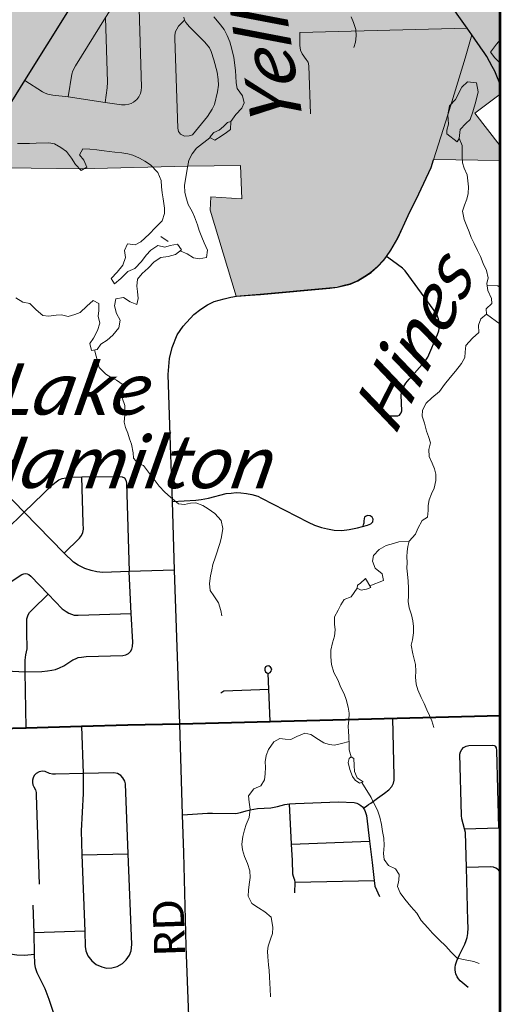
# Model space of a CAD drawing. Header units: feet. Extents: x 14.58 to 21.38, y 7.74 to 14.55.
# Tile 9 of 73: x 20.5 to 21.38, y 8.67 to 10.47. Entities that reach past the tile are written whole.
import ezdxf

# ---------------------------------------------------------------- set-up
doc = ezdxf.new("R2010")
doc.units = ezdxf.units.FT
doc.header["$LTSCALE"] = 20
doc.header["$MEASUREMENT"] = 0
doc.linetypes.add('rr2', pattern=[0])
for name, color, linetype, lineweight in [('Default', 7, 'Continuous', 0), ('GM_X_City_Street', 7, 'Continuous', 0), ('GM_X_County_Road', 3, 'Continuous', 30), ('GM_X_County_Road_Text', 3, 'Continuous', 0), ('GM_X_Interstate_Route', 1, 'Continuous', 53), ('GM_X_Major_Lake', 5, 'Continuous', 13), ('GM_X_Major_Lake_Text', 5, 'Continuous', 0), ('GM_X_Minor_Lake', 5, 'Continuous', 0), ('GM_X_Minor_River', 5, 'Continuous', 0), ('GM_X_Minor_River_Text', 5, 'Continuous', 0), ('GM_X_State_Route', 1, 'Continuous', 30), ('GM_X_US_Route', 1, 'Continuous', 40)]:
    doc.layers.add(name, color=color, linetype=linetype, lineweight=lineweight)
doc.layers.add('GM_X_Township_Road', color=252, linetype='Continuous', lineweight=30, true_color=0x696969)
doc.styles.add('Slanted Normal (0.14) Font 31', font='dgn031.shx', dxfattribs={"height": 0.14})

msp = doc.modelspace()

# ---------------------------------------------------------------- hatches: boundary and pattern name
at = {"layer": 'Default', "linetype": 'rr2', "true_color": 0x009696}
msp.add_hatch(color=134, dxfattribs=at).paths.add_polyline_path([(21.377, 10.3374), (21.377, 12.1164), (21.1504, 12.1119), (21.0035, 11.9668), (20.967, 11.991), (20.9704, 11.9342), (20.8295, 11.8134), (20.6559, 11.8516), (20.5253, 11.8798), (20.4438, 11.8969), (20.416, 11.9046), (20.3909, 11.9134), (20.3555, 11.9258), (20.283, 11.9516), (20.2582, 11.9588), (20.2196, 11.9699), (20.1936, 11.9355), (20.0424, 11.7687), (20.0439, 11.7195), (20.0225, 11.7188), (19.9533, 11.7168), (19.8828, 11.7144), (19.7529, 11.7109), (19.706, 11.7095), (19.6819, 11.7087), (19.63, 11.7073), (19.557, 11.7054), (19.504, 11.7041), (19.4516, 11.7028), (19.4539, 11.6353), (19.4571, 11.5689), (19.4574, 11.5608), (19.4592, 11.5029), (19.4617, 11.4366), (19.463, 11.3702), (19.4641, 11.3038), (19.4663, 11.2375), (19.4685, 11.156), (19.4701, 11.1052), (19.4724, 11.0404), (19.473, 11.0233), (19.4748, 10.9714), (19.4751, 10.9659), (19.4773, 10.905), (19.4782, 10.8423), (19.4794, 10.7789), (19.4812, 10.7275), (19.4814, 10.7157), (19.4825, 10.6822), (19.5143, 10.6822), (19.5143, 10.6546), (19.4836, 10.6549), (19.4842, 10.6274), (19.4863, 10.5481), (19.7142, 10.5517), (20.1248, 10.5582), (20.1274, 10.4867), (20.1294, 10.4122), (20.1308, 10.3669), (20.1321, 10.3244), (20.1348, 10.2382), (20.1366, 10.1297), (20.0954, 9.9823), (20.0867, 9.9502), (20.1371, 9.9443), (20.1328, 9.9086), (20.1626, 9.9049), (20.1586, 9.8554), (20.1521, 9.7745), (20.1732, 9.7531), (20.1782, 9.7269), (20.2203, 9.7264), (20.2327, 9.742), (20.2513, 9.8011), (20.2784, 9.8347), (20.3029, 9.859), (20.3223, 9.9033), (20.3268, 9.9533), (20.2357, 9.947), (20.228, 9.9646), (20.2577, 9.9783), (20.2946, 9.98), (20.3047, 9.9838), (20.2201, 10.1682), (20.2959, 10.2042), (20.334, 10.204), (20.608, 10.2006), (20.8038, 10.2056), (20.9008, 10.2065), (20.9029, 10.1457), (20.8462, 10.1495), (20.8452, 10.1248), (20.8928, 9.9674), (20.9369, 9.9709), (21.0641, 9.9822), (21.0779, 9.9838), (21.0884, 9.9864), (21.1012, 9.9899), (21.1155, 9.9959), (21.1286, 10.0035), (21.1397, 10.0111), (21.1517, 10.0213), (21.1631, 10.0334), (21.1683, 10.0402), (21.1762, 10.0518), (21.1886, 10.074), (21.208, 10.1157), (21.2274, 10.1551), (21.25, 10.2036), (21.2544, 10.2175), (21.377, 10.2158), (21.377, 10.2428), (21.3303, 10.3026)])

# ---------------------------------------------------------------- linework, layer by layer
at = {"layer": 'Default', "flags": 128}
for points in [[(21.377, 10.3374), (21.377, 12.1164)], [(20.334, 10.204), (20.608, 10.2006), (20.8038, 10.2056), (20.9008, 10.2065), (20.9029, 10.1457), (20.8462, 10.1495), (20.8452, 10.1248), (20.8928, 9.9674), (20.9369, 9.9709), (21.0641, 9.9822), (21.0779, 9.9838), (21.0884, 9.9864), (21.1012, 9.9899), (21.1155, 9.9959), (21.1286, 10.0035), (21.1397, 10.0111), (21.1517, 10.0213), (21.1631, 10.0334), (21.1683, 10.0402), (21.1762, 10.0518), (21.1886, 10.074), (21.208, 10.1157), (21.2274, 10.1551), (21.25, 10.2036), (21.2544, 10.2175), (21.377, 10.2158), (21.377, 10.2428), (21.3303, 10.3026), (21.377, 10.3374)]]:
    msp.add_lwpolyline(points, dxfattribs=at)
at = {"layer": 'GM_X_City_Street'}
msp.add_line((21.0094, 10.4509), (21.3163, 10.4587), dxfattribs=at)
at = {"layer": 'GM_X_City_Street', "flags": 128}
for points in [[(20.5054, 10.3626), (20.5374, 10.3418), (20.5423, 10.3391), (20.5473, 10.3375), (20.5566, 10.3359), (20.5844, 10.3324), (20.6523, 10.3222), (20.6822, 10.3179), (20.689, 10.3177), (20.6957, 10.3189), (20.7003, 10.3206), (20.7045, 10.323), (20.7105, 10.3275), (20.7142, 10.3328), (20.7171, 10.3386), (20.7187, 10.344), (20.7194, 10.3501), (20.7142, 10.5155), (20.712, 10.5697), (20.7109, 10.5735), (20.7089, 10.5778), (20.7058, 10.5821), (20.7004, 10.5865), (20.6606, 10.6113)], [(20.5844, 10.3324), (20.5912, 10.374), (20.5931, 10.3802), (20.598, 10.3894), (20.6532, 10.4784), (20.712, 10.5697)], [(20.6523, 10.3222), (20.6564, 10.3489), (20.6565, 10.3595), (20.6532, 10.4784)], [(20.798, 10.2608), (20.7908, 10.2643), (20.787, 10.2691), (20.786, 10.2752), (20.7804, 10.4398), (20.7805, 10.4458), (20.7817, 10.4522), (20.7837, 10.457), (20.7871, 10.4623), (20.7981, 10.4732)], [(20.798, 10.2608), (20.8064, 10.2609), (20.8125, 10.2628), (20.8403, 10.2968), (20.8487, 10.31), (20.8528, 10.3184), (20.8585, 10.3416), (20.8601, 10.3538), (20.8599, 10.3646), (20.8578, 10.3781), (20.8519, 10.4004), (20.847, 10.4159), (20.8435, 10.4226), (20.8353, 10.4329), (20.824, 10.4436), (20.8071, 10.461), (20.8006, 10.4689), (20.7981, 10.4732), (20.7965, 10.4785)], [(21.0287, 10.3017), (21.0261, 10.3896), (21.0244, 10.3961), (21.0212, 10.4013), (21.0139, 10.4117), (21.0104, 10.4184), (21.0092, 10.4265), (21.0094, 10.4509)], [(21.2546, 10.217), (21.2813, 10.3017), (21.3123, 10.4035), (21.3247, 10.4463)]]:
    msp.add_lwpolyline(points, dxfattribs=at)
at = {"layer": 'GM_X_County_Road', "flags": 128}
for points in [[(21.3457, 10.4165), (21.3247, 10.4463), (21.3163, 10.4587), (21.2785, 10.5125), (21.2628, 10.5364), (21.2454, 10.5686), (21.2143, 10.6263), (21.1835, 10.6845), (21.1707, 10.7092), (21.1686, 10.7137), (21.1677, 10.7185), (21.1647, 10.7459), (21.1581, 10.81), (21.1514, 10.8745), (21.1459, 10.9351), (21.1282, 11.0993), (21.1208, 11.1674)], [(21.377, 10.3558), (21.3719, 10.3672), (21.3671, 10.3794), (21.3622, 10.3885), (21.3522, 10.4066), (21.3463, 10.4157), (21.3457, 10.4165)], [(20.9185, 9.9688), (20.9371, 9.9703), (21.0643, 9.9817), (21.0781, 9.9833), (21.0886, 9.9858), (21.1014, 9.9893), (21.1157, 9.9953), (21.1288, 10.0029), (21.1399, 10.0105), (21.1519, 10.0207), (21.1633, 10.0329), (21.1685, 10.0396), (21.1764, 10.0512), (21.1888, 10.0735), (21.2082, 10.1152), (21.2276, 10.1546), (21.2502, 10.2031), (21.2546, 10.217)], [(20.7895, 9.183), (20.7799, 9.4645), (20.7757, 9.5903), (20.7724, 9.693), (20.7683, 9.8233), (20.7702, 9.8526), (20.7751, 9.8732), (20.7845, 9.8962), (20.7953, 9.9123), (20.8153, 9.9335), (20.828, 9.9434), (20.8404, 9.9515), (20.8521, 9.9571), (20.8706, 9.9624), (20.8832, 9.9654), (20.893, 9.9668), (20.9185, 9.9688)], [(20.8274, 7.9446), (20.8116, 8.4281), (20.8094, 8.552), (20.8061, 8.6465), (20.801, 8.7751), (20.7965, 8.9463), (20.7944, 9.0159), (20.7895, 9.183)]]:
    msp.add_lwpolyline(points, dxfattribs=at)
at = {"layer": 'GM_X_Interstate_Route', "flags": 128}
msp.add_lwpolyline([(19.5613, 7.7517), (21.377, 7.7517), (21.377, 11.7636)], dxfattribs=at)
at = {"layer": 'GM_X_Major_Lake', "flags": 128}
for points in [[(20.7363, 10.0517), (20.7274, 10.042), (20.7193, 10.0305), (20.7071, 10.018), (20.6939, 10.0124), (20.6813, 9.9992), (20.6694, 9.9895), (20.6638, 9.9992), (20.6746, 10.0113), (20.6849, 10.024), (20.6896, 10.0378), (20.6878, 10.0507), (20.6936, 10.063), (20.7073, 10.061), (20.7178, 10.0665), (20.733, 10.0805), (20.7445, 10.0933), (20.7568, 10.105), (20.7614, 10.1188), (20.7612, 10.1286), (20.7586, 10.1457), (20.7572, 10.1567), (20.7558, 10.1673), (20.7552, 10.1794), (20.7492, 10.1941), (20.7356, 10.2079), (20.7252, 10.2145), (20.7153, 10.22), (20.7034, 10.2255), (20.6939, 10.2279), (20.6828, 10.2299), (20.6703, 10.2312), (20.66, 10.2325), (20.6505, 10.2338), (20.6372, 10.2354), (20.6246, 10.2367), (20.6117, 10.2372), (20.6055, 10.2264), (20.6133, 10.2167), (20.6189, 10.2039), (20.6084, 10.1976), (20.5979, 10.2084), (20.5908, 10.2204), (20.5819, 10.2323), (20.5715, 10.2397), (20.5599, 10.2463), (20.5493, 10.2484), (20.5258, 10.2479), (20.5136, 10.2472), (20.5023, 10.247), (20.4916, 10.2471)], [(20.489, 9.9639), (20.5017, 9.9559), (20.5142, 9.9535), (20.5262, 9.9423), (20.5382, 9.9319), (20.5485, 9.9303), (20.5628, 9.9325), (20.5727, 9.9327), (20.5845, 9.9299), (20.5966, 9.9336), (20.6067, 9.9372), (20.6186, 9.9485), (20.6305, 9.9594), (20.6409, 9.9535), (20.6408, 9.9406), (20.6399, 9.9307), (20.6428, 9.9178), (20.6382, 9.9041), (20.6309, 9.8902), (20.6246, 9.8806), (20.6276, 9.8677), (20.6378, 9.8691), (20.6448, 9.8791), (20.656, 9.8866), (20.6668, 9.8956), (20.6775, 9.9091), (20.6799, 9.9228), (20.6735, 9.9356), (20.6698, 9.9492), (20.6722, 9.9622), (20.6862, 9.9644), (20.6981, 9.957), (20.7104, 9.952), (20.7132, 9.9631), (20.7117, 9.9759), (20.7108, 9.9854), (20.7116, 9.9984), (20.7202, 10.0088), (20.7313, 10.0186), (20.7425, 10.0298), (20.7548, 10.0377), (20.7677, 10.0399), (20.7816, 10.0432), (20.7924, 10.0522), (20.785, 10.0623), (20.7714, 10.0601), (20.7616, 10.0568), (20.749, 10.06), (20.7363, 10.0517)]]:
    msp.add_lwpolyline(points, dxfattribs=at)
at = {"layer": 'GM_X_Minor_Lake', "flags": 128}
for points in [[(21.298, 10.2504), (21.3017, 10.2562), (21.3032, 10.2726), (21.3136, 10.2838), (21.3218, 10.2909), (21.3264, 10.305), (21.3321, 10.3241), (21.3363, 10.3421), (21.3336, 10.358), (21.3169, 10.3603), (21.3065, 10.3502), (21.2948, 10.3279), (21.2841, 10.3163), (21.281, 10.2995), (21.2818, 10.2824), (21.279, 10.2713), (21.2791, 10.2649)], [(20.8826, 10.2871), (20.8766, 10.2858), (20.8692, 10.278), (20.8613, 10.2718), (20.8516, 10.267), (20.8471, 10.262), (20.8446, 10.2578), (20.8534, 10.2534), (20.865, 10.2605), (20.8751, 10.2672), (20.8822, 10.2726)], [(20.8822, 10.2726), (20.8826, 10.2871)], [(21.2791, 10.2649), (21.298, 10.2504)], [(21.1296, 9.4495), (21.12, 9.4401), (21.1151, 9.437), (21.1144, 9.4317), (21.1221, 9.428), (21.1319, 9.4301), (21.1398, 9.4326)], [(21.1398, 9.4326), (21.1296, 9.4495)], [(21.1146, 9.0839), (21.1099, 9.0952), (21.1092, 9.1062), (21.1082, 9.1191), (21.1036, 9.1225), (21.0999, 9.1193), (21.0981, 9.1121), (21.101, 9.0992), (21.1059, 9.0864), (21.111, 9.0793), (21.119, 9.0738), (21.1258, 9.0762)], [(21.1258, 9.0762), (21.1146, 9.0839)]]:
    msp.add_lwpolyline(points, dxfattribs=at)
at = {"layer": 'GM_X_Minor_River', "flags": 128}
for points in [[(20.8516, 10.4795), (20.8617, 10.4675), (20.8707, 10.4559), (20.8762, 10.445), (20.881, 10.4337), (20.8847, 10.4198), (20.8881, 10.4046), (20.8903, 10.391), (20.8913, 10.38), (20.8918, 10.3705), (20.8929, 10.358), (20.8946, 10.3478), (20.904, 10.3343), (20.9073, 10.3214), (20.903, 10.3118), (20.8922, 10.3002), (20.8826, 10.2871)], [(21.1035, 10.4792), (21.1079, 10.4687), (21.1123, 10.4558), (21.1129, 10.4444), (21.1113, 10.4326), (21.1085, 10.4231)], [(21.377, 10.4373), (21.3697, 10.4291), (21.359, 10.4148), (21.3668, 10.404), (21.377, 10.3942)], [(20.8447, 10.2577), (20.8199, 10.2386), (20.8122, 10.2282), (20.806, 10.2166), (20.8032, 10.2029), (20.8016, 10.1926), (20.7996, 10.1808), (20.7982, 10.1709), (20.7985, 10.1572), (20.8014, 10.1455), (20.8047, 10.1353), (20.8122, 10.1221), (20.8162, 10.1123), (20.8218, 10.098), (20.8251, 10.0878), (20.8295, 10.075), (20.8343, 10.0648), (20.8402, 10.0517), (20.8382, 10.0383), (20.8247, 10.0354), (20.8147, 10.0374), (20.8028, 10.0448), (20.7913, 10.0499)], [(21.3018, 10.2571), (21.3073, 10.2434), (21.3069, 10.2237), (21.3079, 10.2119), (21.3108, 10.2021), (21.316, 10.1893), (21.3174, 10.1787), (21.3184, 10.1673), (21.3179, 10.1555), (21.3158, 10.1448), (21.3115, 10.1341), (21.3076, 10.123), (21.3106, 10.1074), (21.3154, 10.0954), (21.3198, 10.0848), (21.3238, 10.0747), (21.3289, 10.0634), (21.3353, 10.0506), (21.3405, 10.0397), (21.3456, 10.0272), (21.3516, 10.0144), (21.3546, 10.0008), (21.3521, 9.9905), (21.3543, 9.9773), (21.3611, 9.963), (21.3613, 9.9535), (21.3512, 9.9438), (21.3514, 9.9343), (21.3414, 9.9253), (21.3371, 9.9138), (21.3374, 9.9005), (21.3258, 9.89), (21.3136, 9.8764), (21.3127, 9.8642), (21.3118, 9.8547), (21.3059, 9.8436), (21.2949, 9.8293), (21.2849, 9.8177), (21.2749, 9.8053), (21.2653, 9.7925), (21.2515, 9.7805), (21.2411, 9.7711), (21.2342, 9.758), (21.2337, 9.747), (21.2377, 9.7342), (21.2414, 9.7198), (21.2451, 9.7096), (21.2487, 9.6979), (21.246, 9.6857), (21.2466, 9.6728), (21.2522, 9.6611), (21.2566, 9.6502), (21.2587, 9.6404), (21.2589, 9.629), (21.2558, 9.6148), (21.2507, 9.6049), (21.2468, 9.5937), (21.2447, 9.5834), (21.2446, 9.5739), (21.2433, 9.5621), (21.2336, 9.5555), (21.2255, 9.5412), (21.2212, 9.5309), (21.2097, 9.5181), (21.2073, 9.5081), (21.206, 9.4986), (21.2054, 9.4891), (21.206, 9.4789), (21.2058, 9.4682), (21.2068, 9.4572), (21.2079, 9.4447), (21.2085, 9.4318), (21.2084, 9.4177), (21.2079, 9.4071), (21.21, 9.3957), (21.2141, 9.3825), (21.2166, 9.3715), (21.2176, 9.3613), (21.2179, 9.3495), (21.2162, 9.3369), (21.2138, 9.327), (21.2168, 9.3115), (21.2193, 9.3017), (21.2214, 9.2914), (21.222, 9.2793), (21.2215, 9.2683), (21.2229, 9.2554), (21.2258, 9.2452), (21.2321, 9.2309), (21.2373, 9.22), (21.2425, 9.2087), (21.2473, 9.1981), (21.2516, 9.1884), (21.2549, 9.1759)], [(20.7678, 10.0676), (20.7547, 10.0764)], [(21.3527, 9.9869), (21.3723, 9.986), (21.377, 9.9832)], [(21.3514, 9.9343), (21.3769, 9.9158), (21.377, 9.9157)], [(20.633, 9.8685), (20.6415, 9.8365), (20.6535, 9.8242), (20.6635, 9.818), (20.6731, 9.8128), (20.6858, 9.8044), (20.6857, 9.7899), (20.6837, 9.7804), (20.6885, 9.7668), (20.6885, 9.7493), (20.6873, 9.736), (20.6898, 9.7262), (20.6938, 9.7156), (20.6974, 9.7054), (20.701, 9.6956), (20.7036, 9.6801), (20.7042, 9.6699), (20.7128, 9.6602), (20.7227, 9.6566), (20.734, 9.642), (20.7423, 9.6308), (20.7516, 9.6184), (20.7621, 9.6076), (20.7725, 9.5987), (20.7872, 9.5865), (20.7979, 9.5848), (20.8092, 9.5874), (20.819, 9.5883), (20.8316, 9.5833), (20.8416, 9.5774), (20.8536, 9.5686), (20.8649, 9.5559), (20.8682, 9.5411), (20.8659, 9.5255), (20.8631, 9.5152), (20.8549, 9.4888), (20.8499, 9.475), (20.8478, 9.4654), (20.8454, 9.4544), (20.8438, 9.4399), (20.8452, 9.4274), (20.8515, 9.4176), (20.8601, 9.4049), (20.8646, 9.3909), (20.8663, 9.3807)], [(21.2097, 9.5181), (21.1912, 9.5165), (21.1814, 9.5137), (21.1678, 9.5096), (21.1547, 9.5028), (21.1447, 9.4916), (21.1426, 9.4813), (21.1474, 9.4685), (21.1602, 9.4577), (21.1627, 9.446), (21.1376, 9.4362)], [(21.1144, 9.4317), (21.1038, 9.4158), (21.0906, 9.411), (21.0844, 9.401), (21.0796, 9.3914), (21.0731, 9.3791), (21.073, 9.3654), (21.074, 9.3552), (21.0731, 9.3434), (21.0692, 9.3311), (21.0664, 9.3181), (21.0663, 9.3056), (21.0677, 9.2916), (21.0718, 9.2772), (21.079, 9.2637), (21.0846, 9.2497), (21.0905, 9.2381), (21.0945, 9.2275), (21.0982, 9.2132), (21.0996, 9.2022), (21.0991, 9.1896), (21.0982, 9.1786), (21.0988, 9.1691), (21.099, 9.1596), (21.1001, 9.1448), (21.0999, 9.1353), (21.1035, 9.1224)], [(21.0997, 9.1502), (21.086, 9.1468), (21.0732, 9.1435), (21.0633, 9.1452), (21.0537, 9.148), (21.0437, 9.1542), (21.0295, 9.1634), (21.0188, 9.1655), (21.0042, 9.1598), (20.9929, 9.1539), (20.9823, 9.1548), (20.9728, 9.1561), (20.9619, 9.1498), (20.9519, 9.1359), (20.9476, 9.1248), (20.946, 9.1134), (20.9462, 9.1031), (20.9461, 9.0909), (20.9448, 9.0803), (20.9382, 9.0691), (20.925, 9.0635), (20.9154, 9.0511), (20.9165, 9.039), (20.9183, 9.0261), (20.9163, 9.0109), (20.9113, 8.9982), (20.9081, 8.9883), (20.9049, 8.9761), (20.9033, 8.9623), (20.9043, 8.9517), (20.908, 8.9396), (20.9132, 8.9268), (20.918, 8.9136), (20.9186, 8.9011), (20.9166, 8.8881), (20.9153, 8.8779), (20.9148, 8.8668), (20.9212, 8.8537), (20.9335, 8.8452), (20.9454, 8.8382), (20.9566, 8.8286), (20.9597, 8.8096), (20.9591, 8.7986), (20.9556, 8.7879), (20.9513, 8.7753), (20.9504, 8.7657), (20.9506, 8.7555), (20.952, 8.7411), (20.953, 8.7305), (20.9536, 8.7191), (20.9543, 8.7065), (20.9552, 8.6967), (20.9559, 8.6823)], [(21.1228, 9.0751), (21.1401, 9.0476), (21.146, 9.0352), (21.1516, 9.0243), (21.156, 9.0115), (21.159, 8.9982), (21.1608, 8.9854), (21.1633, 8.9732), (21.1639, 8.96), (21.1631, 8.9451), (21.1641, 8.9341), (21.1719, 8.9233), (21.1846, 8.9171), (21.1916, 8.9066), (21.1907, 8.8959), (21.1887, 8.8845), (21.1931, 8.8732), (21.2017, 8.8612), (21.213, 8.8482), (21.2239, 8.8358), (21.2321, 8.8223), (21.2438, 8.8089), (21.2527, 8.7992), (21.2647, 8.7869), (21.2771, 8.7754), (21.2869, 8.7639), (21.2977, 8.7534), (21.3126, 8.7504), (21.3286, 8.7473), (21.3385, 8.7433)]]:
    msp.add_lwpolyline(points, dxfattribs=at)
at = {"layer": 'GM_X_State_Route', "flags": 128}
msp.add_lwpolyline([(20.2623, 10.1876), (20.3851, 10.2458), (20.4258, 10.2645), (20.4411, 10.2723), (20.447, 10.2762), (20.4535, 10.2818), (20.4586, 10.2875), (20.4815, 10.3239), (20.5054, 10.3626), (20.6278, 10.5592), (20.6606, 10.6113), (20.6655, 10.6191), (20.7014, 10.6762), (20.739, 10.7374), (20.738, 10.797), (20.736, 10.857)], dxfattribs=at)
at = {"layer": 'GM_X_Township_Road'}
for p, q in [((20.9941, 8.9625), (21.1372, 8.9676)), ((20.6098, 8.9425), (20.6947, 8.9446)), ((21.0009, 8.8923), (21.1457, 8.8956)), ((20.615, 8.8024), (20.5222, 8.7997))]:
    msp.add_line(p, q, dxfattribs=at)
at = {"layer": 'GM_X_Township_Road', "flags": 128}
for points in [[(21.1609, 9.7477), (21.1888, 9.7477), (21.1919, 9.749), (21.1936, 9.7506), (21.1952, 9.7532), (21.1962, 9.7568), (21.1954, 9.7857), (21.1961, 9.7898), (21.1972, 9.7952), (21.1999, 9.8015), (21.2036, 9.8073), (21.2101, 9.8149), (21.2384, 9.847), (21.2417, 9.8513), (21.244, 9.8554), (21.2621, 9.8968), (21.2644, 9.9036), (21.2656, 9.9121), (21.2651, 9.9189), (21.2636, 9.9255), (21.2607, 9.9334), (21.2554, 9.941), (21.2026, 10.0136), (21.1978, 10.0185), (21.1791, 10.032), (21.1685, 10.0396)], [(20.4705, 9.5381), (20.5042, 9.5713), (20.5566, 9.6217), (20.5624, 9.6265), (20.5677, 9.6303), (20.5739, 9.6326), (20.5801, 9.6342), (20.5863, 9.6349), (20.6097, 9.6355), (20.6783, 9.6365), (20.6836, 9.6361), (20.6879, 9.6339)], [(20.5776, 9.4958), (20.6056, 9.5231), (20.6093, 9.5283), (20.6117, 9.5335), (20.6125, 9.5396), (20.6124, 9.551), (20.6097, 9.6355)], [(20.6879, 9.6339), (20.6906, 9.6294), (20.6916, 9.624), (20.6967, 9.4619)], [(20.7799, 9.4645), (20.6967, 9.4619), (20.6485, 9.4605), (20.6371, 9.4617), (20.6266, 9.464), (20.6152, 9.4679), (20.6032, 9.4739), (20.5947, 9.4791), (20.5776, 9.4958), (20.5042, 9.5713), (20.4677, 9.6081), (20.4637, 9.6105), (20.4593, 9.6119), (20.4505, 9.6138), (20.4472, 9.6178), (20.4429, 9.6214), (20.4375, 9.6213), (20.4333, 9.6182), (20.4331, 9.6143), (20.4364, 9.6101), (20.4409, 9.6094), (20.4448, 9.6104), (20.4496, 9.6123)], [(20.7757, 9.5903), (20.8188, 9.5929), (20.8283, 9.5942), (20.842, 9.5969), (20.8741, 9.605), (20.8834, 9.6061), (20.8928, 9.6068), (20.9011, 9.6063), (20.9114, 9.6053), (20.9213, 9.6033), (20.9323, 9.6001), (20.9393, 9.5967), (21.0247, 9.5527), (21.0361, 9.5474), (21.0489, 9.5429), (21.0603, 9.5404), (21.0724, 9.5382), (21.0867, 9.5376), (21.0999, 9.5392), (21.1151, 9.542), (21.1332, 9.5473), (21.1395, 9.5495), (21.1435, 9.5534), (21.1437, 9.5581), (21.142, 9.5619), (21.1384, 9.5644), (21.1337, 9.5647), (21.1297, 9.563), (21.1281, 9.5616), (21.1273, 9.5592), (21.1267, 9.5547), (21.1268, 9.5509), (21.125, 9.5461)], [(20.4351, 9.2817), (20.5061, 9.2785), (20.5361, 9.2791), (20.5466, 9.2798), (20.5549, 9.281), (20.5616, 9.2827), (20.5688, 9.2853), (20.5765, 9.2891), (20.5932, 9.3001), (20.5979, 9.3023), (20.6032, 9.3042), (20.6091, 9.3053), (20.6176, 9.3063), (20.6846, 9.3081), (20.6902, 9.3092), (20.6955, 9.3118), (20.6992, 9.3154), (20.7015, 9.3196), (20.7029, 9.3246), (20.7033, 9.3327), (20.7003, 9.3849), (20.6967, 9.4619)], [(20.432, 9.4324), (20.467, 9.4384), (20.4701, 9.4392), (20.474, 9.4404), (20.4799, 9.4437), (20.4996, 9.4565), (20.5031, 9.458), (20.5062, 9.4583), (20.5094, 9.4579), (20.5128, 9.4565), (20.516, 9.4539), (20.5477, 9.4204), (20.5739, 9.3938), (20.5773, 9.3913), (20.5811, 9.3886), (20.5856, 9.3858), (20.5907, 9.3838), (20.5959, 9.3823), (20.6028, 9.3819), (20.7003, 9.3849)], [(20.5079, 9.1753), (20.5061, 9.2785), (20.5058, 9.2998), (20.5062, 9.3044), (20.5069, 9.3092), (20.5081, 9.3146), (20.5093, 9.3202), (20.5092, 9.3292), (20.5088, 9.3427), (20.5087, 9.3713), (20.5091, 9.3753), (20.51, 9.3789), (20.5113, 9.3825), (20.5139, 9.3869), (20.5188, 9.3919), (20.5477, 9.4204)], [(20.9552, 9.1872), (20.9527, 9.2464), (20.9515, 9.2754), (20.955, 9.277), (20.9569, 9.2794), (20.9575, 9.2817), (20.9578, 9.2839), (20.9559, 9.287), (20.9527, 9.2891), (20.9489, 9.2889), (20.9466, 9.2873), (20.9451, 9.2844), (20.945, 9.2814), (20.9467, 9.2781), (20.9486, 9.2763), (20.95, 9.2757)], [(20.8648, 9.2396), (20.8699, 9.2432), (20.9527, 9.2464)], [(21.126, 9.028), (21.1281, 9.0296), (21.1323, 9.0326), (21.1355, 9.0348), (21.1396, 9.0376), (21.1518, 9.0464), (21.1646, 9.0559), (21.1728, 9.062), (21.1783, 9.0677), (21.1813, 9.0738), (21.1822, 9.0796), (21.1826, 9.0821), (21.1825, 9.0872), (21.1801, 9.1929)], [(20.609, 9.1787), (20.612, 9.0915), (20.612, 9.055), (20.6086, 8.9866), (20.6098, 8.9425), (20.615, 8.8024)], [(21.3181, 8.6991), (21.3033, 8.7117), (21.3005, 8.7155), (21.2978, 8.7192), (21.2957, 8.7243), (21.2942, 8.7314), (21.294, 8.7359), (21.2948, 8.7412), (21.2971, 8.7483), (21.3023, 8.7594), (21.3119, 8.779), (21.3142, 8.7853), (21.316, 8.7911), (21.3174, 8.7986), (21.3179, 8.8088), (21.3176, 8.8219), (21.3149, 8.9192), (21.313, 8.9838), (21.3115, 8.9901), (21.3062, 9.0088), (21.3057, 9.0148), (21.303, 9.127), (21.304, 9.1316), (21.3065, 9.1359), (21.3094, 9.1392), (21.3144, 9.1419), (21.3195, 9.1429), (21.3623, 9.1436), (21.366, 9.1429), (21.3684, 9.1419)], [(21.374, 8.9919), (21.3708, 9.1342), (21.3699, 9.139), (21.3684, 9.1419)], [(20.5616, 9.0905), (20.5559, 9.0905), (20.5502, 9.0917), (20.5425, 9.0954), (20.5374, 9.0959), (20.5313, 9.0948), (20.5261, 9.0919), (20.5223, 9.0881), (20.5203, 9.084), (20.519, 9.0793), (20.519, 9.075), (20.5199, 9.071), (20.5216, 9.0671), (20.5246, 9.0616), (20.5258, 9.0572), (20.5261, 9.052), (20.5317, 8.8886)], [(20.681, 9.0881), (20.6752, 9.0917), (20.6685, 9.0931), (20.612, 9.0915), (20.5616, 9.0905)], [(20.615, 8.8024), (20.6158, 8.7746), (20.6173, 8.7666), (20.6207, 8.7575), (20.6282, 8.7483), (20.6363, 8.7415), (20.6463, 8.7373), (20.6549, 8.7351), (20.6645, 8.7352), (20.6742, 8.7378), (20.6841, 8.7431), (20.6913, 8.7504), (20.6971, 8.7586), (20.7001, 8.7666), (20.7011, 8.7785), (20.6947, 8.9446), (20.69, 9.0728), (20.6887, 9.0778), (20.6851, 9.0837), (20.681, 9.0881)], [(20.7944, 9.0159), (20.8404, 9.0189), (20.8493, 9.0189), (20.8919, 9.0184), (20.9008, 9.0204), (20.9112, 9.0234), (20.9181, 9.0253), (20.9315, 9.0278), (20.9562, 9.0288), (20.9683, 9.0313), (20.9817, 9.035), (20.9904, 9.0362), (21.0015, 9.0365), (21.0805, 9.0397), (21.1092, 9.0387), (21.1141, 9.0372), (21.1176, 9.0355), (21.1211, 9.0333), (21.1245, 9.0305), (21.126, 9.028), (21.1263, 9.0276), (21.1277, 9.0251), (21.129, 9.0219), (21.1315, 9.0149), (21.1372, 8.9676), (21.1418, 8.9288), (21.1457, 8.8956), (21.1469, 8.8851), (21.1557, 8.8665)], [(21.0003, 8.8732), (21.0009, 8.8923), (21.0003, 8.896), (20.999, 8.899), (20.9977, 8.9029), (20.9968, 8.9072), (20.9961, 8.932), (20.9941, 8.9625), (20.9904, 9.0362)], [(21.3115, 8.9901), (21.374, 8.9919), (21.377, 8.992)], [(21.377, 8.9109), (21.3734, 8.9151), (21.3688, 8.9182), (21.3647, 8.92), (21.359, 8.9208), (21.3149, 8.9192)], [(20.5666, 8.6282), (20.5496, 8.6773), (20.5422, 8.6967), (20.5281, 8.7264), (20.525, 8.7355), (20.5237, 8.7432), (20.5231, 8.7602), (20.5222, 8.7997), (20.5204, 8.8504)], [(20.0891, 8.6131), (20.1588, 8.652), (20.1791, 8.6629), (20.2028, 8.6748), (20.2379, 8.6895), (20.3124, 8.7148), (20.355, 8.729), (20.3825, 8.7406), (20.3997, 8.7489), (20.4097, 8.7523), (20.4313, 8.7573), (20.4455, 8.7614), (20.4566, 8.7626), (20.4701, 8.7624), (20.4904, 8.7593), (20.5045, 8.7587), (20.5231, 8.7602)]]:
    msp.add_lwpolyline(points, dxfattribs=at)
at = {"layer": 'GM_X_US_Route'}
for p, q in [((20.975, 9.1877), (21.377, 9.1982)), ((20.9552, 9.1872), (20.975, 9.1877))]:
    msp.add_line(p, q, dxfattribs=at)
at = {"layer": 'GM_X_US_Route', "flags": 128}
for points in [[(20.1449, 9.1658), (20.206, 9.1677), (20.4344, 9.1738), (20.5079, 9.1753), (20.609, 9.1787)], [(20.609, 9.1787), (20.6938, 9.1811), (20.7895, 9.183), (20.9552, 9.1872)]]:
    msp.add_lwpolyline(points, dxfattribs=at)

# ---------------------------------------------------------------- texts
at = {"layer": 'GM_X_County_Road_Text', "insert": (20.7994, 8.7584), "char_height": 0.056818, "attachment_point": 7, "rotation": 91.9738, "line_spacing_factor": 0.8, "style": 'Slanted Normal (0.14) Font 31'}
msp.add_mtext('{\\fCalibri Light|b0|i0|c0|p34;\\C256;RD}', dxfattribs=at)
at = {"layer": 'GM_X_Major_Lake_Text', "char_height": 0.094731, "attachment_point": 8, "line_spacing_factor": 0.8, "style": 'Slanted Normal (0.14) Font 31'}
for s, insert, rotation in [('{\\fCalibri Light|b0|i1|c0|p34;\\Q13;\\C256;Lake}', (20.59, 9.7483), 359.9498), ('{\\fCalibri Light|b0|i1|c0|p34;\\Q13;\\C256;Hamilton}', (20.6769, 9.6136), 359.9501)]:
    msp.add_mtext(s, dxfattribs=dict(at, insert=insert, rotation=rotation))
at = {"layer": 'GM_X_Minor_River_Text', "line_spacing_factor": 0.8, "style": 'Slanted Normal (0.14) Font 31'}
for s, insert, char_height, attachment_point, rotation in [('{\\fCalibri Light|b0|i1|c0|p34;\\Q13;\\C256;Yellow}', (20.8937, 10.4607), 0.094743, 2, 98.5643), ('{\\fCalibri Light|b0|i1|c0|p34;\\Q13;\\C256;Hines}', (21.2603, 9.8581), 0.094742, 8, 63.1489)]:
    msp.add_mtext(s, dxfattribs=dict(at, insert=insert, char_height=char_height, attachment_point=attachment_point, rotation=rotation))

doc.saveas('drawing.dxf')
